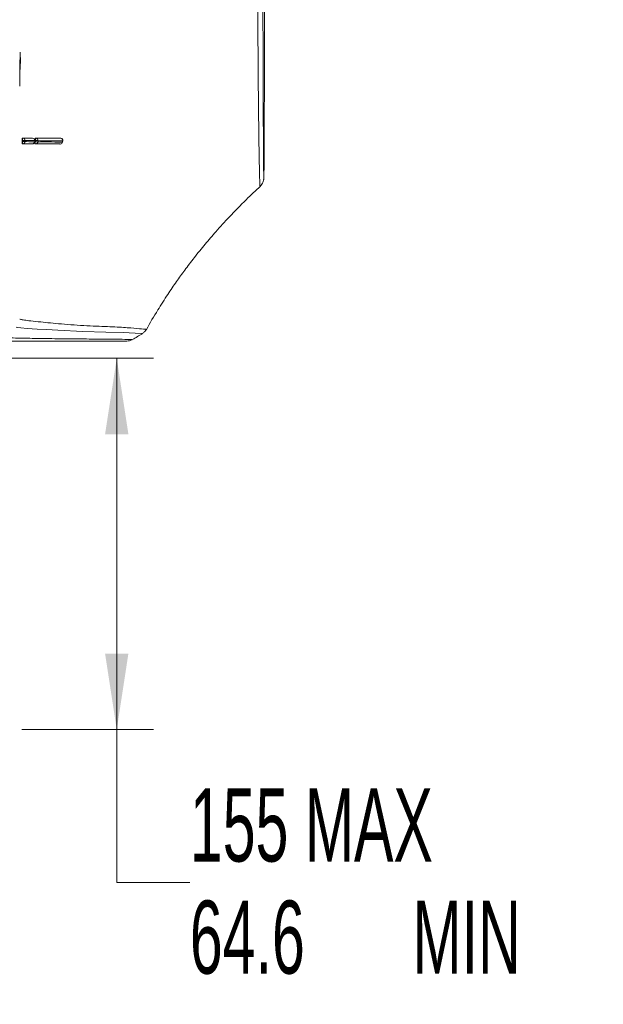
# Model space of a CAD drawing. Header units: millimetres. Extents: x 0 to 1118, y 0 to 864.
# Tile 145 of 256: x 319 to 344, y 355 to 397. Entities that reach past the tile are written whole.
import ezdxf

# ---------------------------------------------------------------- set-up
doc = ezdxf.new("R2010")
doc.units = ezdxf.units.MM
doc.styles.add('SLDTEXTSTYLE0', font='TXT', dxfattribs={"width": 0.605})
doc.dimstyles.new('SLDDIMSTYLE0', dxfattribs={"dimtxt": 3.175, "dimasz": 3.302, "dimexe": 0, "dimexo": 0.0625, "dimgap": 0.79375, "dimtad": 0, "dimtih": 1, "dimtoh": 1, "dimdec": 1, "dimlfac": 4, "dimrnd": 1e-09, "dimzin": 12, "dimdsep": 46, "dimtxsty": 'SLDTEXTSTYLE0', "dimsah": 1, "dimcen": 0.09, "dimadec": 0, "dimazin": 3, "dimtfac": 1, "dimtofl": 0, "dimtmove": 0, "dimatfit": 3, "dimfxl": 1, "dimfrac": 2, "dimtolj": 1, "dimtzin": 12, "dimarcsym": 0})

# ---------------------------------------------------------------- blocks, each defined once
blk = doc.blocks.new('_D_13')
at = {"color": 7, "linetype": 'Continuous', "lineweight": 0}
for p, q in [((315.511, 382.589), (324.594, 382.589)), ((322.994, 382.589), (322.994, 366.451)), ((318.873, 366.451), (324.594, 366.451)), ((322.994, 359.793), (322.994, 366.451)), ((326.174, 359.793), (322.994, 359.793))]:
    blk.add_line(p, q, dxfattribs=at)
for points in [[(322.994, 382.589), (322.486, 379.287), (323.502, 379.287)], [(322.994, 366.451), (323.502, 369.753), (322.486, 369.753)]]:
    blk.add_solid(points, dxfattribs=at)
at = {"color": 7, "linetype": 'Continuous', "lineweight": 0, "char_height": 3.175, "attachment_point": 1, "style": 'SLDTEXTSTYLE0'}
for s, insert in [('155 MAX', (326.174, 363.886)), ('64.6', (326.174, 359.013)), ('MIN', (335.853, 359.013))]:
    blk.add_mtext(s, dxfattribs=dict(at, insert=insert))

msp = doc.modelspace()

# ---------------------------------------------------------------- linework, layer by layer
at = {"color": 7, "linetype": 'Continuous', "lineweight": 15}
for p, q in [((318.8029, 395.4608), (318.8008, 395.8932)), ((319.3356, 392.1617), (319.3075, 392.1639)), ((320.5699, 392.1586), (320.5431, 392.1641)), ((320.5446, 392.1636), (320.5464, 392.1626)), ((318.8783, 391.9136), (318.9033, 391.913)), ((319.3238, 391.9115), (319.3167, 391.9117)), ((319.4239, 392.0039), (319.4277, 392.0545)), ((319.4368, 391.9136), (319.4614, 391.9114)), ((319.4702, 391.911), (319.4616, 391.9114)), ((320.5383, 391.907), (320.5204, 391.9088)), ((320.6366, 391.9868), (320.6477, 392.0405)), ((329.2325, 390.0971), (329.2318, 390.0952)), ((324.2511, 383.8473), (324.2507, 383.8468))]:
    msp.add_line(p, q, dxfattribs=at)
at = {"color": 9, "linetype": 'Continuous', "lineweight": 0}
for p, q in [((318.885, 392.1636), (318.9099, 392.163)), ((319.3354, 392.1617), (319.3107, 392.1636)), ((319.4594, 392.1636), (319.484, 392.1614)), ((320.5679, 392.1588), (320.5446, 392.1636)), ((320.5699, 392.1586), (320.5679, 392.1588)), ((318.8756, 392.0137), (318.9007, 392.013)), ((318.902, 392.0631), (318.8769, 392.0638)), ((318.9007, 392.013), (318.902, 392.0631)), ((318.9007, 392.013), (319.0057, 392.0103)), ((319.0071, 392.0603), (319.0057, 392.0103)), ((319.4229, 392.004), (319.4267, 392.0545)), ((319.4229, 392.004), (319.4239, 392.0039)), ((319.4277, 392.0545), (319.4267, 392.0545)), ((319.4296, 392.0147), (319.4544, 392.0124)), ((319.4589, 392.0632), (319.4342, 392.0655)), ((319.4544, 392.0124), (319.4589, 392.0632))]:
    msp.add_line(p, q, dxfattribs=at)
at = {"color": 7, "linetype": 'Continuous', "lineweight": 15, "flags": 128}
msp.add_lwpolyline([(318.8769, 392.0638), (318.8763, 392.0386), (318.8756, 392.0137)], dxfattribs=at)
at = {"color": 9, "linetype": 'Continuous', "lineweight": 0, "flags": 128}
for points in [[(318.902, 392.0631), (318.9215, 392.0626), (318.9405, 392.0621), (318.9583, 392.0616), (318.9741, 392.0612), (318.9873, 392.0609), (318.9974, 392.0606), (319.0041, 392.0604), (319.0071, 392.0603)], [(319.5734, 392.0528), (319.5709, 392.0262), (319.5687, 392.002)], [(320.632, 391.9878), (320.6387, 392.0205), (320.643, 392.0415)], [(320.632, 391.9878), (320.636, 391.9869), (320.6366, 391.9868)], [(320.6477, 392.0405), (320.647, 392.0407), (320.643, 392.0415)], [(324.0685, 383.6594), (324.0713, 383.661), (323.7971, 383.6783), (323.2718, 383.705), (322.5191, 383.7332), (321.5202, 383.7592), (320.4256, 383.8079), (319.9419, 383.8358), (319.534, 383.8617), (319.1053, 383.8915), (318.8259, 383.9138), (318.6739, 383.9303), (318.6275, 383.9423), (318.6275, 383.9423), (318.6275, 383.9423)]]:
    msp.add_lwpolyline(points, dxfattribs=at)
at = {"color": 9, "linetype": 'Continuous', "lineweight": 0}
for centre, radius, start, end in [((319.3812, 392.0753), 0.4794, 169.46128, 181.45399), ((318.9072, 392.0631), 0.0999, 358.43913, 88.43389), ((319.3273, 392.0624), 0.0997, 355.47323, 85.35864), ((319.6316, 392.0714), 0.1729, 148.63781, 182.72327), ((319.4742, 392.0623), 0.0996, 354.55121, 84.36001), ((320.5452, 392.0616), 0.0998, 348.3671, 76.85033), ((319.3791, 391.9753), 0.4799, 175.49522, 187.46962), ((318.9059, 392.0128), 0.0999, 268.51776, 358.52284), ((319.3237, 392.0109), 0.0994, 270.05537, 356.02451), ((319.6128, 391.973), 0.1633, 166.04342, 202.17372), ((324.9226, 451.5982), 59.8362, 264.756651, 264.8666), ((324.9315, 451.6972), 59.8845, 264.756742, 264.866669), ((319.4699, 392.0101), 0.0991, 270.1357, 355.30319), ((320.537, 392.0031), 0.0962, 270.74045, 350.82906)]:
    msp.add_arc(centre, radius, start, end, dxfattribs=at)
at = {"color": 7, "linetype": 'Continuous', "lineweight": 15}
for centre, radius, start, end in [((319.328, 392.062), 0.1, 0, 85.6593), ((320.5497, 392.0607), 0.1, 0, 78.39336), ((319.3242, 392.0115), 0.1, 269.8078, 355.6603), ((319.328, 392.062), 0.1, 355.66029, 0), ((319.4705, 392.011), 0.1, 264.77613, 269.80419), ((320.5387, 392.007), 0.1, 269.76677, 348.37965), ((320.5497, 392.0607), 0.1, 348.37951, 0), ((323.4281, 383.8386), 0.5, 269.8015, 297.94327)]:
    msp.add_arc(centre, radius, start, end, dxfattribs=at)
for points, knots in [([(329.3883, 390.4886), (329.3883, 390.4881), (329.3885, 390.4854), (329.387, 390.5204), (329.3852, 390.6057), (329.3825, 390.7779), (329.3797, 391.0366), (329.3767, 391.3783), (329.3737, 391.7988), (329.3708, 392.2959), (329.3679, 392.8672), (329.365, 393.5102), (329.3622, 394.222), (329.3595, 394.9995), (329.357, 395.8395), (329.3546, 396.7383), (329.3523, 397.6969), (329.3502, 398.7172), (329.3483, 399.8019), (329.3465, 400.9484), (329.3448, 402.1483), (329.3434, 403.3967), (329.3421, 404.6881), (329.3411, 406.0169), (329.3402, 407.3824), (329.3396, 408.7815), (329.339, 410.2133), (329.3386, 411.6714), (329.3384, 413.1529), (329.3382, 414.6547), (329.3381, 416.0124), (329.3381, 417.1374), (329.338, 418.264), (329.338, 419.5537), (329.338, 421.0857), (329.338, 422.6148), (329.338, 424.1384), (329.3381, 425.6535), (329.3383, 427.1567), (329.3386, 428.6446), (329.3389, 430.1088), (329.3394, 431.5458), (329.3401, 432.9529), (329.3409, 434.3305), (329.3419, 435.6735), (329.3431, 436.976), (329.3445, 438.232), (329.346, 439.4339), (329.3477, 440.5749), (329.3496, 441.6584), (329.3517, 442.6898), (329.354, 443.6709), (329.3565, 444.5976), (329.359, 445.4656), (329.3617, 446.2709), (329.3645, 447.0098), (329.3674, 447.6785), (329.3703, 448.2738), (329.3733, 448.7932), (329.3762, 449.2343), (329.3792, 449.596), (329.382, 449.8756), (329.385, 450.0761), (329.3864, 450.1634), (329.3887, 450.2028), (329.3881, 450.1952), (329.388, 450.1944)], [0, 0, 0, 0, 0.0020039, 0.0102352, 0.023012, 0.038569, 0.0550225, 0.0717552, 0.0886026, 0.1054992, 0.122399, 0.1392612, 0.1560568, 0.1727607, 0.1893516, 0.2058131, 0.222137, 0.2385243, 0.2551805, 0.2718954, 0.2886442, 0.3053983, 0.3221263, 0.3388043, 0.3553892, 0.3720751, 0.3887431, 0.4054041, 0.4220694, 0.4387499, 0.4554548, 0.4668664, 0.4756462, 0.4922861, 0.5088968, 0.5255022, 0.542114, 0.558742, 0.5753949, 0.5920836, 0.6087974, 0.6253978, 0.6420443, 0.6587449, 0.6754747, 0.692203, 0.7088983, 0.7255352, 0.7419752, 0.7582945, 0.7747629, 0.7913651, 0.8080825, 0.824893, 0.841771, 0.8586885, 0.8756142, 0.89251, 0.9093466, 0.926096, 0.9427313, 0.959223, 0.9755257, 0.9915104, 0.999181, 1, 1, 1, 1]), ([(329.2417, 390.0891), (329.2633, 390.1117), (329.3079, 390.1582), (329.348, 390.2352), (329.3703, 390.2966), (329.3807, 390.3386), (329.3869, 390.3737), (329.39, 390.4015), (329.392, 390.4284), (329.3938, 390.4719), (329.3961, 390.5678), (329.3987, 390.77), (329.4012, 391.0537), (329.4036, 391.4116), (329.4059, 391.8454), (329.4081, 392.3543), (329.4102, 392.9366), (329.4122, 393.5898), (329.4141, 394.3119), (329.4159, 395.1016), (329.4175, 395.9582), (329.4191, 396.881), (329.4206, 397.8661), (329.4219, 398.9113), (329.4232, 400.0146), (329.4244, 401.172), (329.4254, 402.3767), (329.4263, 403.4329), (329.4267, 404.1004), (329.4269, 404.3386)], [0, 0, 0, 0, 0.0031846, 0.0065429, 0.0091939, 0.0115931, 0.0147664, 0.0206901, 0.0304514, 0.0499193, 0.1003066, 0.1537633, 0.2053212, 0.2566784, 0.3080384, 0.3594065, 0.4107074, 0.4618658, 0.5127998, 0.5635626, 0.6146249, 0.6656873, 0.7167687, 0.7678877, 0.8190584, 0.8703023, 0.9215421, 0.9719979, 1, 1, 1, 1]), ([(318.8769, 392.0638), (318.8776, 392.0902), (318.8789, 392.116), (318.8818, 392.1528), (318.8835, 392.1636), (318.885, 392.1636)], [0, 0, 0, 0, 0.5, 0.5, 1, 1, 1, 1]), ([(319.3107, 392.1636), (319.2048, 392.1636), (319.119, 392.1636), (318.9795, 392.1636), (318.9259, 392.1636), (318.885, 392.1636)], [0, 0, 0, 0, 0.5, 0.5, 1, 1, 1, 1]), ([(319.4342, 392.0655), (319.4365, 392.0915), (319.4406, 392.1169), (319.4498, 392.153), (319.455, 392.1636), (319.4594, 392.1636)], [0, 0, 0, 0, 0.5, 0.5, 1, 1, 1, 1]), ([(320.5446, 392.1636), (320.3047, 392.1636), (320.0965, 392.1637), (319.7377, 392.1637), (319.5869, 392.1636), (319.4594, 392.1636)], [0, 0, 0, 0, 0.5, 0.5, 1, 1, 1, 1]), ([(319.484, 392.1614), (319.6114, 392.1611), (319.7623, 392.1607), (320.1209, 392.1599), (320.3283, 392.1594), (320.5679, 392.1588)], [0, 0, 0, 0, 0.5, 0.5, 1, 1, 1, 1]), ([(318.8783, 391.9136), (318.8769, 391.9136), (318.8758, 391.9245), (318.8749, 391.9614), (318.875, 391.9873), (318.8756, 392.0137)], [0, 0, 0, 0, 0.5, 0.5, 1, 1, 1, 1]), ([(319.4371, 391.9136), (319.4327, 391.9136), (319.4295, 391.9246), (319.4267, 391.9619), (319.4273, 391.9881), (319.4296, 392.0147)], [0, 0, 0, 0, 0.5, 0.5, 1, 1, 1, 1]), ([(319.4342, 392.0655), (319.4334, 392.0565), (319.4326, 392.0476), (319.4318, 392.0386), (319.4311, 392.0306), (319.4304, 392.0227), (319.4296, 392.0147)], [0.00039409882, 0.00039409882, 0.00039409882, 0.00039409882, 0.0005020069, 0.0005020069, 0.0005020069, 0.00059817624, 0.00059817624, 0.00059817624, 0.00059817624]), ([(324.2795, 383.8316), (324.2811, 383.8348), (324.4359, 384.1283), (324.7492, 384.6417), (325.1876, 385.3356), (325.5812, 385.9114), (325.9642, 386.4422), (326.379, 386.9861), (326.8298, 387.5431), (327.3392, 388.137), (327.9315, 388.7857), (328.5797, 389.4542), (329.0387, 389.8821), (329.2485, 390.0777)], [0, 0, 0, 0, 0.001326, 0.1222681, 0.221324, 0.3040779, 0.3794955, 0.4630928, 0.5573332, 0.6460995, 0.7552945, 0.8881222, 1, 1, 1, 1]), ([(323.6799, 383.4066), (323.7512, 383.4487), (323.8937, 383.5329), (324.0361, 383.617), (324.1074, 383.6591)], [0, 0, 0, 0, 0.5000072, 1, 1, 1, 1]), ([(324.0758, 383.6487), (324.1119, 383.6699), (324.1891, 383.7154), (324.2413, 383.792), (324.2691, 383.8329)], [0, 0, 0, 0, 0.4666337, 1, 1, 1, 1]), ([(323.4016, 383.3386), (323.4086, 383.3386), (323.4443, 383.3386), (323.2021, 383.3386), (322.6616, 383.3386), (321.8331, 383.3386), (320.7388, 383.3386), (319.667, 383.3386), (318.878, 383.3386), (318.2834, 383.3386), (317.8956, 383.3386), (317.843, 383.3386), (317.8168, 383.3386)], [0, 0, 0, 0, 0.0281717, 0.1436079, 0.2592721, 0.3749887, 0.4904965, 0.5923002, 0.6943269, 0.7963717, 0.8982886, 1, 1, 1, 1]), ([(318.1703, 383.4851), (318.1703, 383.4851), (318.1702, 383.4843), (318.1912, 383.4819), (318.3504, 383.4763), (318.8097, 383.466), (319.6072, 383.4515), (320.7276, 383.4353), (321.8466, 383.4289), (322.6663, 383.422), (323.2667, 383.4147), (323.6309, 383.4095), (323.6481, 383.4088), (323.6556, 383.4085)], [0, 0, 0, 0, 0.0000004, 0.0537218, 0.1610457, 0.2687496, 0.376189, 0.484115, 0.5923023, 0.7007481, 0.8089621, 0.9172481, 1, 1, 1, 1])]:
    msp.add_open_spline(points, degree=3, knots=knots, dxfattribs=at)
at = {"color": 9, "linetype": 'Continuous', "lineweight": 0}
for points, knots in [([(329.2318, 390.0952), (329.2303, 390.0873), (329.2247, 390.0584), (329.2146, 390.2356), (329.2018, 390.6199), (329.1889, 391.2242), (329.1761, 392.0386), (329.1634, 393.0568), (329.1514, 394.2654), (329.14, 395.6512), (329.1293, 397.2283), (329.1197, 398.9674), (329.1109, 400.8514), (329.1034, 402.8679), (329.0966, 405.0359), (329.0909, 407.3631), (329.0879, 409.0107), (329.0864, 409.851)], [0, 0, 0, 0, 0.0262221, 0.096503, 0.1645818, 0.233138, 0.3024327, 0.3727392, 0.4409052, 0.5095486, 0.5789315, 0.6493255, 0.7173972, 0.7859424, 0.8559824, 0.9265391, 1, 1, 1, 1]), ([(320.643, 392.0415), (320.4065, 392.0438), (320.2018, 392.0459), (319.848, 392.0497), (319.699, 392.0513), (319.5734, 392.0528)], [0, 0, 0, 0, 0.5, 0.5, 1, 1, 1, 1]), ([(318.774, 384.2954), (318.7833, 384.2896), (318.8019, 384.2781), (318.9568, 384.2526), (319.2352, 384.2178), (319.629, 384.1748), (320.0968, 384.128), (320.7491, 384.0678), (321.7252, 383.9966), (322.744, 383.9686), (323.4917, 383.9187), (324.0109, 383.8756), (324.281, 383.8485), (324.2584, 383.8476), (324.2511, 383.8473)], [0, 0, 0, 0, 0.0745708, 0.1492268, 0.2242486, 0.2994564, 0.3529419, 0.406499, 0.5138365, 0.6221893, 0.7304772, 0.8388423, 0.9475559, 1, 1, 1, 1])]:
    msp.add_open_spline(points, degree=3, knots=knots, dxfattribs=at)
at = {"color": 7, "linetype": 'Continuous', "lineweight": 15}
for points in [[(318.8008, 395.8932), (318.7822, 395.5547), (318.7741, 395.216), (318.7739, 394.8775)], [(318.7739, 394.4254), (318.7742, 394.7705), (318.7831, 395.1157), (318.8029, 395.4608)], [(318.9099, 392.163), (318.9916, 392.1627), (319.1236, 392.1623), (319.3354, 392.1617)], [(319.3167, 391.9117), (319.1103, 391.9123), (318.982, 391.9127), (318.9033, 391.913)], [(320.5204, 391.9088), (320.052, 391.9099), (319.7102, 391.9107), (319.4616, 391.9114)]]:
    msp.add_open_spline(points, degree=3, dxfattribs=at)
at = {"color": 9, "linetype": 'Continuous', "lineweight": 0}
for points in [[(319.0057, 392.0103), (319.0855, 392.0088), (319.2149, 392.0068), (319.4229, 392.004)], [(319.4267, 392.0545), (319.2176, 392.0571), (319.0874, 392.0589), (319.0071, 392.0603)], [(319.5687, 392.002), (319.8186, 391.9986), (320.162, 391.994), (320.632, 391.9878)]]:
    msp.add_open_spline(points, degree=3, dxfattribs=at)

# ---------------------------------------------------------------- dimensions: what is measured, and where the dimension line sits
at = {"color": 7, "linetype": 'Continuous', "lineweight": 0}
dim = msp.add_linear_dim(base=(322.994, 366.4508), p1=(313.9114, 382.5886), p2=(317.2727, 366.4508), angle=90, text='155 MAX\\P<> MIN', dimstyle='SLDDIMSTYLE0', dxfattribs=at)
dim.commit()
dim.dimension.update_dxf_attribs({"geometry": '_D_13', "text_midpoint": (322.994, 359.7932), "dimtype": 160})

doc.saveas('drawing.dxf')
